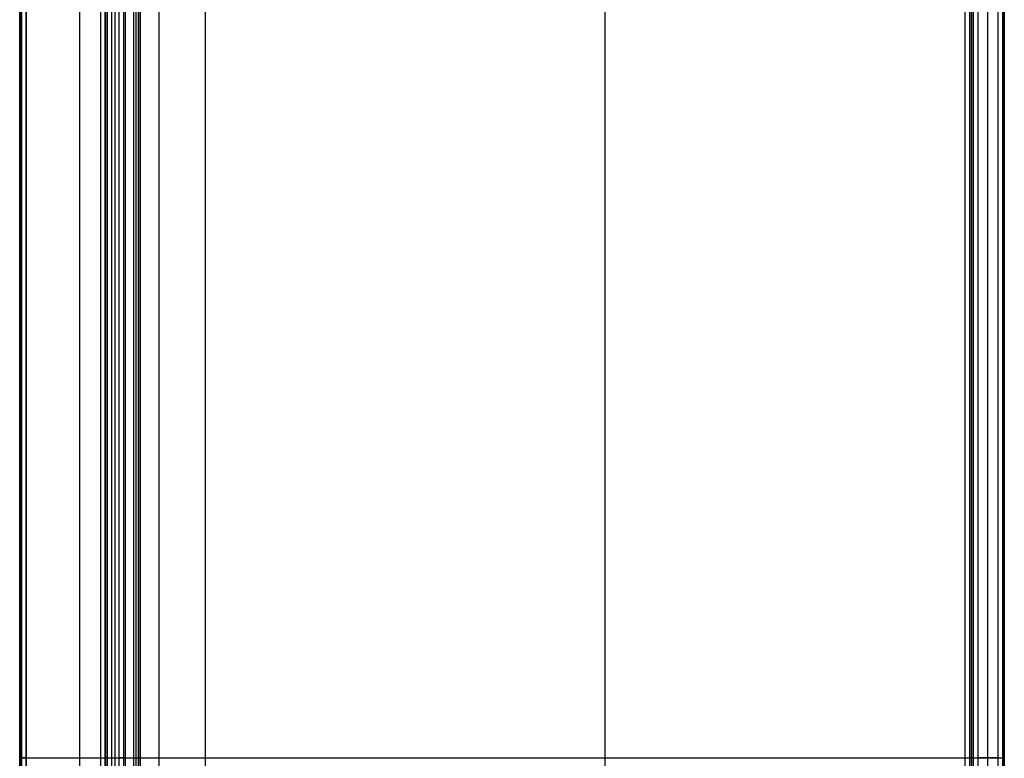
# Model space of a CAD drawing. Header units: millimetres. Extents: x -15.2 to 0, y -0.1 to 44.9.
# Tile 7 of 12: x -15 to 0, y 22.4 to 33.6. Entities that reach past the tile are written whole.
import ezdxf

# ---------------------------------------------------------------- set-up
doc = ezdxf.new("R2010")
doc.units = ezdxf.units.MM
doc.header["$MEASUREMENT"] = 0
doc.layers.add('Default', color=7, linetype='Continuous', true_color=0x000000)

msp = doc.modelspace()

# ---------------------------------------------------------------- linework, layer by layer
at = {"layer": 'Default'}
for p, q in [((-13.603, 44.3, -0.055), (-13.603, 0.5, -0.055)), ((-13.603, 44.3, 3.3), (-13.603, 0.5, 3.3)), ((-13.544, 0.5, -0.055), (-13.544, 44.3, -0.055)), ((-13.544, 0.5, 3.3), (-13.544, 44.3, 3.3)), ((-13.486, 0.5, -0.055), (-13.486, 44.3, -0.055)), ((-13.486, 0.5, 3.3), (-13.486, 44.3, 3.3)), ((-13.603, 22.4, -0.055), (-13.486, 22.4, -0.055)), ((-13.603, 22.4, 3.3), (-13.486, 22.4, 3.3))]:
    msp.add_line(p, q, dxfattribs=at)
for points, degree in [([(-14.083, 0, 3.8), (-14.083, 22.4, 3.8), (-14.083, 44.8, 3.8)], 2), ([(-13.267, 44.8, 3.8), (-13.267, 22.4, 3.8), (-13.267, 0, 3.8)], 2), ([(-13.196, 44.8, 3.771), (-13.196, 22.4, 3.771), (-13.196, 0, 3.771)], 2), ([(-13.167, 44.8, 3.7), (-13.167, 22.4, 3.7), (-13.167, 0, 3.7)], 2), ([(-13.167, 0, 2.233), (-13.167, 22.4, 2.233), (-13.167, 44.8, 2.233)], 2), ([(-13.167, 0, 3.017), (-13.167, 22.4, 3.017), (-13.167, 44.8, 3.017)], 2), ([(-12.874, 0, 1.526), (-12.874, 22.4, 1.526), (-12.874, 44.8, 1.526)], 2), ([(-12.167, 0, 1.233), (-12.167, 22.4, 1.233), (-12.167, 44.8, 1.233)], 2), ([(-6.083, 0, 1.233), (-6.083, 22.4, 1.233), (-6.083, 44.8, 1.233)], 2), ([(-0.1, 44.8, 1.233), (-0.1, 22.4, 1.233), (-0.1, 0, 1.233)], 2), ([(-0.029, 44.8, 1.204), (-0.029, 22.4, 1.204), (-0.029, 0, 1.204)], 2), ([(0, 44.8, 1.133), (0, 22.4, 1.133), (0, 0, 1.133)], 2), ([(0, 0, 0.567), (0, 22.4, 0.567), (0, 44.8, 0.567)], 2), ([(-14.971, 0.4, 3.771), (-14.971, 22.4, 3.771), (-14.971, 44.4, 3.771)], 2), ([(-14.9, 0.4, 3.8), (-14.9, 22.4, 3.8), (-14.9, 44.4, 3.8)], 2), ([(-15, 0.4, 3.7), (-15, 22.4, 3.7), (-15, 44.4, 3.7)], 2), ([(-15, 44.4, 3.4), (-15, 22.4, 3.4), (-15, 0.4, 3.4)], 2), ([(-15, 44.4, 3.55), (-15, 22.4, 3.55), (-15, 0.4, 3.55)], 2), ([(-14.971, 44.35, 3.329), (-14.971, 22.4, 3.329), (-14.971, 0.45, 3.329)], 2), ([(-14.9, 44.3, 3.3), (-14.9, 22.4, 3.3), (-14.9, 0.5, 3.3)], 2), ([(-14.083, 0.5, 3.3), (-14.083, 22.4, 3.3), (-14.083, 44.3, 3.3)], 2), ([(-13.767, 44.3, 3.3), (-13.767, 22.4, 3.3), (-13.767, 0.5, 3.3)], 2), ([(-13.703, 44.3, 3.2), (-13.703, 22.4, 3.2), (-13.703, 0.5, 3.2)], 2), ([(-13.703, 44.3, 0.045), (-13.703, 22.4, 0.045), (-13.703, 0.5, 0.045)], 2), ([(-13.703, 44.3, 1.623), (-13.703, 22.4, 1.623), (-13.703, 0.5, 1.623)], 2), ([(-13.696, 44.3, 3.271), (-13.696, 22.4, 3.271), (-13.696, 0.5, 3.271)], 2), ([(-13.674, 44.3, -0.025), (-13.674, 22.4, -0.025), (-13.674, 0.5, -0.025)], 2), ([(-13.674, 44.3, 3.271), (-13.674, 22.4, 3.271), (-13.674, 0.5, 3.271)], 2), ([(-13.667, 44.3, 3.2), (-13.667, 22.4, 3.2), (-13.667, 0.5, 3.2)], 2), ([(-13.667, 0.5, 2.233), (-13.667, 15.1, 2.233), (-13.667, 29.7, 2.233), (-13.667, 44.3, 2.233)], 3), ([(-13.667, 0.5, 3.017), (-13.667, 22.4, 3.017), (-13.667, 44.3, 3.017)], 2), ([(-13.415, 0.5, -0.025), (-13.415, 22.4, -0.025), (-13.415, 44.3, -0.025)], 2), ([(-13.415, 0.5, 3.271), (-13.415, 22.4, 3.271), (-13.415, 44.3, 3.271)], 2), ([(-13.386, 0.5, 3.2), (-13.386, 22.4, 3.2), (-13.386, 44.3, 3.2)], 2), ([(-13.386, 0.5, 0.045), (-13.386, 22.4, 0.045), (-13.386, 44.3, 0.045)], 2), ([(-13.386, 0.5, 1.623), (-13.386, 22.4, 1.623), (-13.386, 44.3, 1.623)], 2), ([(-13.227, 0.5, 1.173), (-13.227, 22.4, 1.173), (-13.227, 44.3, 1.173)], 2), ([(-12.167, 0.5, 0.733), (-12.167, 15.1, 0.733), (-12.167, 29.7, 0.733), (-12.167, 44.3, 0.733)], 3), ([(-6.083, 0.5, 0.733), (-6.083, 22.4, 0.733), (-6.083, 44.3, 0.733)], 2), ([(-0.6, 44.3, 0.733), (-0.6, 22.4, 0.733), (-0.6, 0.5, 0.733)], 2), ([(-0.529, 44.3, 0.704), (-0.529, 22.4, 0.704), (-0.529, 0.5, 0.704)], 2), ([(-0.5, 0.5), (-0.5, 22.4), (-0.5, 44.3)], 2), ([(-0.5, 44.3, 0.633), (-0.5, 22.4, 0.633), (-0.5, 0.5, 0.633)], 2), ([(-0.5, 0.5, 0.567), (-0.5, 22.4, 0.567), (-0.5, 44.3, 0.567)], 2), ([(-0.471, 0.45, -0.071), (-0.471, 22.4, -0.071), (-0.471, 44.35, -0.071)], 2), ([(-0.4, 0.4, -0.1), (-0.4, 22.4, -0.1), (-0.4, 44.4, -0.1)], 2), ([(-0.25, 0.4, -0.1), (-0.25, 22.4, -0.1), (-0.25, 44.4, -0.1)], 2), ([(-0.1, 44.4, -0.1), (-0.1, 22.4, -0.1), (-0.1, 0.4, -0.1)], 2), ([(-0.029, 44.4, -0.071), (-0.029, 22.4, -0.071), (-0.029, 0.4, -0.071)], 2), ([(0, 44.4), (0, 22.4), (0, 0.4)], 2), ([(-15, 22.4, 3.7), (-15, 22.4, 3.55), (-15, 22.4, 3.4)], 2), ([(-14.9, 22.4, 3.8), (-14.083, 22.4, 3.8), (-13.267, 22.4, 3.8)], 2), ([(-14.9, 22.4, 3.3), (-14.333, 22.4, 3.3), (-13.767, 22.4, 3.3)], 2), ([(-13.703, 22.4, 0.045), (-13.703, 22.4, 1.623), (-13.703, 22.4, 3.2)], 2), ([(-13.667, 22.4, 3.2), (-13.667, 22.4, 2.717), (-13.667, 22.4, 2.233)], 2), ([(-13.386, 22.4, 0.045), (-13.386, 22.4, 1.623), (-13.386, 22.4, 3.2)], 2), ([(-13.167, 22.4, 3.7), (-13.167, 22.4, 2.967), (-13.167, 22.4, 2.233)], 2), ([(-12.167, 22.4, 1.233), (-6.133, 22.4, 1.233), (-0.1, 22.4, 1.233)], 2), ([(-12.167, 22.4, 0.733), (-6.383, 22.4, 0.733), (-0.6, 22.4, 0.733)], 2), ([(-0.5, 22.4, 0.633), (-0.5, 22.4, 0.317), (-0.5, 22.4)], 2), ([(-0.1, 22.4, -0.1), (-0.25, 22.4, -0.1), (-0.4, 22.4, -0.1)], 2), ([(0, 22.4, 1.133), (0, 22.4, 0.567), (0, 22.4)], 2)]:
    msp.add_open_spline(points, degree=degree, dxfattribs=at)
for points, weights in [([(-14.9, 22.4, 3.3), (-15, 22.4, 3.3), (-15, 22.4, 3.4)], [1, 0.707106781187, 1]), ([(-15, 22.4, 3.7), (-15, 22.4, 3.8), (-14.9, 22.4, 3.8)], [1, 0.707106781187, 1]), ([(-13.767, 22.4, 3.3), (-13.667, 22.4, 3.3), (-13.667, 22.4, 3.2)], [1, 0.707106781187, 1]), ([(-13.703, 22.4, 0.045), (-13.703, 22.4, -0.055), (-13.603, 22.4, -0.055)], [1, 0.707106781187, 1]), ([(-13.703, 22.4, 3.2), (-13.703, 22.4, 3.3), (-13.603, 22.4, 3.3)], [1, 0.707106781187, 1]), ([(-13.667, 22.4, 2.233), (-13.667, 22.4, 0.733), (-12.167, 22.4, 0.733)], [1, 0.707106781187, 1]), ([(-13.386, 22.4, 0.045), (-13.386, 22.4, -0.055), (-13.486, 22.4, -0.055)], [1, 0.707106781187, 1]), ([(-13.386, 22.4, 3.2), (-13.386, 22.4, 3.3), (-13.486, 22.4, 3.3)], [1, 0.707106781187, 1]), ([(-13.267, 22.4, 3.8), (-13.167, 22.4, 3.8), (-13.167, 22.4, 3.7)], [1, 0.707106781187, 1]), ([(-13.167, 22.4, 2.233), (-13.167, 22.4, 1.233), (-12.167, 22.4, 1.233)], [1, 0.707106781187, 1]), ([(-0.6, 22.4, 0.733), (-0.5, 22.4, 0.733), (-0.5, 22.4, 0.633)], [1, 0.707106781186, 1]), ([(-0.5, 22.4), (-0.5, 22.4, -0.1), (-0.4, 22.4, -0.1)], [1, 0.707106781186, 1]), ([(-0.1, 22.4, 1.233), (0, 22.4, 1.233), (0, 22.4, 1.133)], [1, 0.707106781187, 1])]:
    msp.add_rational_spline(points, weights, degree=2, dxfattribs=at)

doc.saveas('drawing.dxf')
